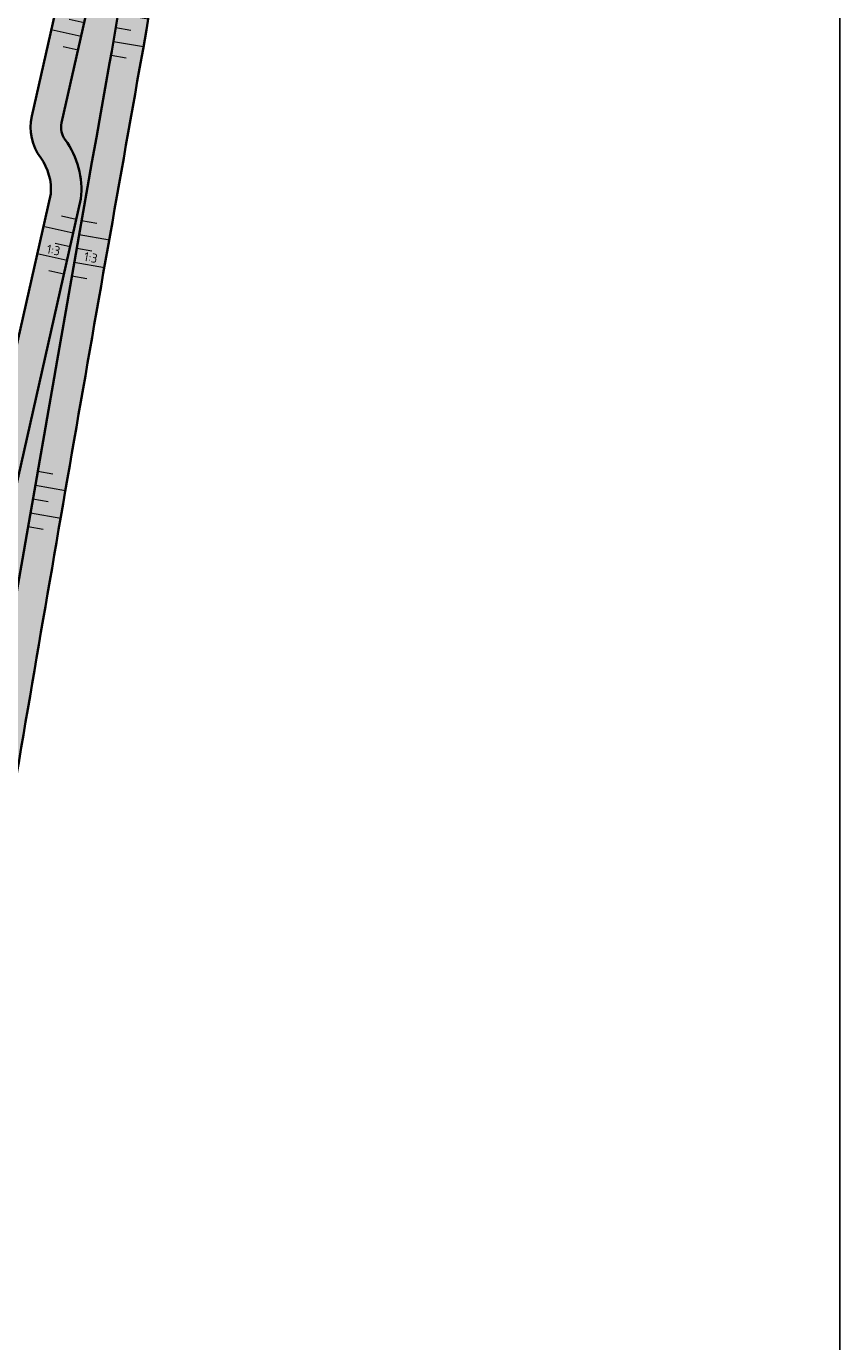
# Model space of a CAD drawing. Header units: metres. Extents: x 232559 to 234458, y 552925 to 554400.
# Tile 17 of 45: x 233376 to 233536, y 553373 to 553631. Entities that reach past the tile are written whole.
import ezdxf
from ezdxf.enums import TextEntityAlignment as Align

# ---------------------------------------------------------------- set-up
doc = ezdxf.new("R2010")
doc.units = ezdxf.units.M
doc.layers.get('Defpoints').update_dxf_attribs({"color": 241})
for name, color, linetype, lineweight, true_color in [('N-WE-GW-GRONDWERK-A', 7, 'Continuous', 50, 0xe6ccb3), ('N-WE-GW-GRONDWERK-S', 7, 'Continuous', 18, 0x004c00), ('N-WE-GW-TALUDARCERING_KORT-G', 7, 'Continuous', 18, 0x004c00), ('N-WE-GW-TALUDARCERING_LANG-G', 7, 'Continuous', 13, 0x004c00)]:
    doc.layers.add(name, color=color, linetype=linetype, lineweight=lineweight, true_color=true_color)
for name, color, linetype, lineweight in [('N-WE-GW-GRONDWERK-T', 7, 'Continuous', 18), ('N-WE-GW-GRONDWERKLIJN_KRUIN-G', 90, 'Continuous', 35), ('N-WE-GW-GRONDWERKLIJN_TEEN-G', 90, 'Continuous', 35)]:
    doc.layers.add(name, color=color, linetype=linetype, lineweight=lineweight)
doc.styles.add('NLCS-ISO', font='NLCS-ISO.ttf')

# ---------------------------------------------------------------- blocks, each defined once
blk = doc.blocks.new('S04')
at = {"layer": 'N-WE-GW-TALUDARCERING_KORT-G'}
for p, q in [((0, 0.501744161), (0.5017441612, 0.5018410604)), ((0, 0), (0.5017441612, 0)), ((0, -0.5017441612), (0.5018410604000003, -0.5017441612))]:
    blk.add_line(p, q, dxfattribs=at)
at = {"layer": 'N-WE-GW-TALUDARCERING_LANG-G'}
for p, q in [((0, 0.2508720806), (1.003585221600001, 0.2508720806)), ((0, -0.2508720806), (1.003585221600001, -0.2508720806))]:
    blk.add_line(p, q, dxfattribs=at)

msp = doc.modelspace()

# ---------------------------------------------------------------- hatches: boundary and pattern name
at = {"layer": 'N-WE-GW-GRONDWERK-A'}
h = msp.add_hatch(color=256, dxfattribs=at)
h.dxf.hatch_style = 1
edge = h.paths.add_edge_path()
edge.add_arc((233387.2346944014, 553611.2320306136), 9.999999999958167, 167.2682864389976, 216.726684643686)
edge.add_arc((233370.6851033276, 553599.0367606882), 10.55791106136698, -4.725899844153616, 36.063754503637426, ccw=False)
edge.add_line((233381.2071200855, 553598.1669047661), (233351.3167645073, 553465.8744050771))
edge.add_arc((233354.2430026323, 553465.2132466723), 3.000000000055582, 167.2682864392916, 257.2682864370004)
edge.add_line((233353.5818442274, 553462.2870085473), (233367.0888895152, 553459.2352075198))
edge.add_arc((233367.7500479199, 553462.161445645), 3.000000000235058, 257.2682864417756, 350.4341937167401)
edge.add_arc((250045.7526230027, 550651.5254798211), 16910.17369469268, 169.8799326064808, 170.4341937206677, ccw=False)
edge.add_arc((232481.2665230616, 553786.5843931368), 931.9048373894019, 349.8799326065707, 357.4623229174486)
edge.add_arc((233403.6658956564, 553745.7038331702), 8.600000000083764, 357.4623229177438, 431.0083620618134)
edge.add_line((233406.4645950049, 553753.8357014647), (233309.4515262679, 553787.2241433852))
edge.add_arc((233307.8243754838, 553782.4963129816), 4.999999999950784, 71.0083620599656, 161.0083620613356)
edge.add_line((233303.0965450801, 553784.1234637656), (233300.3967109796, 553776.2788571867))
edge.add_arc((233305.1245413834, 553774.6517064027), 5.000000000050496, 161.0083620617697, 257.2654089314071)
edge.add_line((233304.0223657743, 553769.7746982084), (233404.593218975, 553747.0462677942))
edge.add_arc((233403.9319136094, 553744.1200628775), 3.000000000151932, -12.731713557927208, 77.26540892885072, ccw=False)
edge.add_line((233406.8581517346, 553743.4589044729), (233377.4805673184, 553613.4358919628))

# ---------------------------------------------------------------- linework, layer by layer
at = {"layer": 'Defpoints'}
msp.add_lwpolyline([(232867.8334066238, 552964.4949874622), (232867.8334066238, 554400.4949874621), (233536.3334066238, 554400.4949874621), (233536.3334066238, 552964.4949874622)], close=True, dxfattribs=at)
at = {"layer": 'N-WE-GW-GRONDWERKLIJN_KRUIN-G', "flags": 128}
msp.add_lwpolyline([(233383.3330435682, 553612.1135751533, 0.2207430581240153), (233384.0426905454, 553608.8214059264, -0.1878863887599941), (233387.1417226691, 553597.2080730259), (233358.2711714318, 553469.429151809, 0.4142135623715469), (233359.7812245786, 553467.0375541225), (233363.2577349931, 553466.2520664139, 0.4303991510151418), (233365.6705941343, 553467.8699152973, -0.002340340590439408), (233392.7658540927, 553623.8922377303, 0.02059069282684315), (233403.0595839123, 553699.4217814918)], format="xyb", close=True, dxfattribs=at)
at = {"layer": 'N-WE-GW-GRONDWERKLIJN_TEEN-G', "flags": 128}
msp.add_lwpolyline([(233377.4805673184, 553613.4358919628, 0.2192166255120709), (233379.2197221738, 553605.2520456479, -0.1798817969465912), (233381.2071200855, 553598.1669047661), (233351.3167645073, 553465.8744050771, 0.4142135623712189), (233353.5818442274, 553462.2870085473), (233367.0888895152, 553459.2352075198, 0.4304917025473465), (233370.7083340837, 553461.6629048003, -0.002418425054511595), (233398.6725042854, 553622.8379685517, 0.03309649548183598), (233412.2574618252, 553745.3230566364, 0.3323942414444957), (233406.4645950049, 553753.8357014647), (233309.4515262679, 553787.2241433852, 0.4142135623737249), (233303.0965450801, 553784.1234637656), (233300.3967109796, 553776.2788571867, 0.4465732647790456), (233304.0223657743, 553769.7746982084), (233404.5932189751, 553747.0462677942, -0.41419885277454), (233406.8581517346, 553743.4589044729)], format="xyb", close=True, dxfattribs=at)

# ---------------------------------------------------------------- block references
at = {"layer": 'N-WE-GW-GRONDWERK-S', "zscale": 2.772806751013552}
for p, xscale, yscale, rotation in [((233387.784147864, 553631.8138330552), 6, 10.99999999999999, 167.2682864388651), ((233393.9800896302, 553630.8728164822), -6, 11, 170.3183530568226), ((233385.0062720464, 553587.7567267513), 6, 11, 167.2682864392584), ((233386.3119246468, 553587.5036961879), -6, 11, 170.009779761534), ((233377.7019374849, 553538.2223489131), -6, 11, 170.1792276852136)]:
    msp.add_blockref('S04', p, dxfattribs=dict(at, xscale=xscale, yscale=yscale, rotation=rotation))

# ---------------------------------------------------------------- texts
at = {"layer": 'N-WE-GW-GRONDWERK-T', "style": 'NLCS-ISO'}
for p in [(233381.4613666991, 553585.7285135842), (233388.7982949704, 553584.2636398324)]:
    msp.add_text('1:3', height=1.8, rotation=349.0322498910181, dxfattribs=at).set_placement(p, align=Align.BOTTOM_CENTER)

doc.saveas('drawing.dxf')
